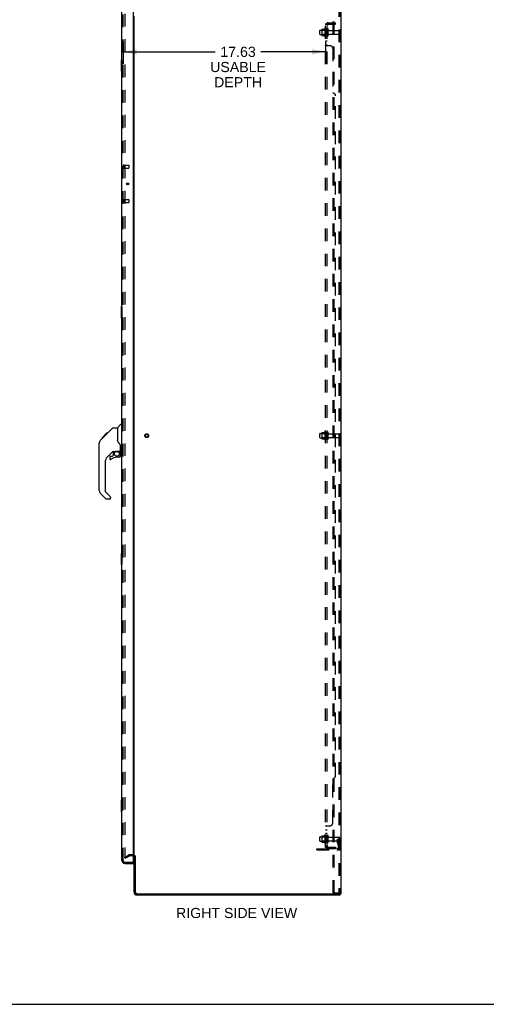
# Model space of a CAD drawing. Header units: inches. Extents: x 0 to 200, y 0 to 129.
# Tile 12 of 15: x 104 to 144, y 0 to 86. Entities that reach past the tile are written whole.
import ezdxf

# ---------------------------------------------------------------- set-up
doc = ezdxf.new("R2010")
doc.units = ezdxf.units.IN
doc.header["$LTSCALE"] = 11
doc.header["$MEASUREMENT"] = 0
doc.linetypes.add('HIDDEN', pattern=[0.2, 0.1, -0.1])
doc.layers.get('0').update_dxf_attribs({"linetype": 'CONTINUOUS'})
for name, color, linetype in [('DEFAULT_2', 8, 'HIDDEN'), ('DIMENSIONS', 7, 'CONTINUOUS'), ('DOOR_ASSEMBLY', 7, 'CONTINUOUS'), ('SUBPANEL', 7, 'CONTINUOUS')]:
    doc.layers.add(name, color=color, linetype=linetype)
doc.styles.get("Standard").update_dxf_attribs({"font": 'arial.ttf'})
doc.dimstyles.new('DIMSTYLE_1', dxfattribs={"dimtxt": 0.882353, "dimasz": 1.176471, "dimexe": 0.09, "dimexo": 0.07, "dimgap": 0.0375, "dimtad": 0, "dimtih": 1, "dimtoh": 1, "dimzin": 4, "dimdsep": 46, "dimtxsty": 'Standard', "dimblk": '_FILLED', "dimblk1": '_FILLED', "dimblk2": '_FILLED', "dimcen": 0.09, "dimadec": 3, "dimazin": 1, "dimtfac": 1, "dimtdec": 3, "dimtofl": 0, "dimtmove": 0, "dimatfit": 3, "dimldrblk": '_FILLED', "dimfxl": 0, "dimtolj": 1, "dimtzin": 4, "dimarcsym": 0})

# ---------------------------------------------------------------- blocks, each defined once
blk = doc.blocks.new('_FILLED')
at = {"color": 0, "linetype": 'ByBlock'}
blk.add_solid([(0, 0), (-1, 0.2), (-1, -0.2)], dxfattribs=at)
blk = doc.blocks.new('*D2')
at = {"layer": 'DIMENSIONS', "color": 2, "linetype": 'Continuous'}
for p, q in [((112.516, 83.822), (112.516, 81.899)), ((130.141, 83.822), (130.141, 81.899)), ((112.516, 82.958), (120.54, 82.958)), ((130.141, 82.958), (124.506, 82.958))]:
    blk.add_line(p, q, dxfattribs=at)
at = {"layer": 'DIMENSIONS', "color": 2, "linetype": 'Continuous', "xscale": 1.1764705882, "yscale": 1.1764705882, "zscale": 1.1764705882, "rotation": 180}
blk.add_blockref('_FILLED', (112.516, 82.958), dxfattribs=at)
at = {"layer": 'DIMENSIONS', "color": 2, "linetype": 'Continuous', "xscale": 1.1764705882, "yscale": 1.1764705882, "zscale": 1.1764705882}
blk.add_blockref('_FILLED', (130.141, 82.958), dxfattribs=at)
at = {"layer": 'DIMENSIONS', "color": 2, "linetype": 'Continuous', "insert": (122.523, 83.399), "char_height": 0.8824, "width": 4.85458, "attachment_point": 2, "line_spacing_factor": 0.9}
blk.add_mtext('17.63\\PUSABLE\\PDEPTH', dxfattribs=at)

msp = doc.modelspace()

# ---------------------------------------------------------------- linework, layer by layer
at = {"color": 3, "linetype": 'Continuous'}
for p, q in [((131.47, 89.417), (131.47, 9.625)), ((113.47, 12.969), (113.47, 86.073)), ((113.47, 9.767), (113.47, 12.917)), ((113.574, 12.928), (113.574, 9.767)), ((113.716, 9.625), (131.38, 9.625)), ((113.716, 9.521), (131.418, 9.521)), ((131.47, 9.625), (131.414, 9.625))]:
    msp.add_line(p, q, dxfattribs=at)
at = {"color": 7, "linetype": 'Continuous'}
for p, q in [((113.574, 12.917), (113.47, 12.917)), ((131.38, 9.625), (131.414, 9.625)), ((131.418, 9.625), (131.418, 9.521)), ((0, 0), (200, 0))]:
    msp.add_line(p, q, dxfattribs=at)
at = {"color": 3, "linetype": 'Continuous'}
for centre, radius, start, end in [((113.327, 12.774), 0.142, 0, 63.52966), ((113.716, 9.767), 0.246, 180, 270), ((113.716, 9.767), 0.142, 180, 270)]:
    msp.add_arc(centre, radius, start, end, dxfattribs=at)
at = {"layer": 'DEFAULT_2', "color": 8, "linetype": 'HIDDEN'}
for p, q in [((130.79, 9.708), (130.79, 89.333)), ((130.894, 9.708), (130.894, 89.333)), ((131.292, 89.303), (131.292, 9.738)), ((131.366, 89.303), (131.366, 9.738)), ((112.657, 86.255), (112.657, 12.786)), ((129.805, 84.901), (129.805, 84.39)), ((129.815, 84.923), (130.043, 84.923)), ((130.071, 85.002), (130.071, 84.29)), ((130.141, 84.98), (130.141, 84.312)), ((130.266, 84.388), (130.266, 84.903)), ((130.376, 84.388), (130.376, 84.903)), ((129.641, 84.488), (129.641, 84.803)), ((129.671, 84.833), (130.266, 84.833)), ((129.671, 84.458), (130.266, 84.458)), ((129.825, 84.829), (129.805, 84.849)), ((129.825, 84.462), (129.805, 84.442)), ((129.815, 84.368), (130.043, 84.368)), ((129.825, 84.829), (129.825, 84.462)), ((130.121, 84.829), (129.825, 84.829)), ((130.121, 84.462), (129.825, 84.462)), ((130.121, 84.829), (130.141, 84.849)), ((130.121, 84.829), (130.121, 84.462)), ((130.121, 84.462), (130.141, 84.442)), ((130.438, 84.811), (131.336, 84.811)), ((130.438, 84.481), (131.336, 84.481)), ((129.805, 49.776), (129.805, 49.265)), ((129.815, 49.798), (130.043, 49.798)), ((130.071, 49.877), (130.071, 49.165)), ((130.141, 49.855), (130.141, 49.187)), ((130.266, 49.263), (130.266, 49.778)), ((130.376, 49.263), (130.376, 49.778)), ((129.641, 49.363), (129.641, 49.678)), ((129.671, 49.708), (130.266, 49.708)), ((129.671, 49.333), (130.266, 49.333)), ((129.825, 49.704), (129.805, 49.724)), ((129.825, 49.337), (129.805, 49.317)), ((129.815, 49.243), (130.043, 49.243)), ((130.121, 49.704), (129.825, 49.704)), ((129.825, 49.704), (129.825, 49.337)), ((130.121, 49.337), (129.825, 49.337)), ((130.121, 49.704), (130.141, 49.724)), ((130.121, 49.704), (130.121, 49.337)), ((130.121, 49.337), (130.141, 49.317)), ((130.438, 49.686), (131.336, 49.686)), ((130.438, 49.356), (131.336, 49.356)), ((129.671, 14.583), (130.266, 14.583)), ((129.805, 14.651), (129.805, 14.14)), ((129.825, 14.579), (129.805, 14.599)), ((129.815, 14.673), (130.043, 14.673)), ((130.121, 14.579), (129.825, 14.579)), ((129.825, 14.579), (129.825, 14.212)), ((130.071, 14.752), (130.071, 14.04)), ((130.121, 14.579), (130.141, 14.599)), ((130.121, 14.579), (130.121, 14.212)), ((130.141, 14.73), (130.141, 14.062)), ((130.266, 14.138), (130.266, 14.653)), ((130.376, 14.138), (130.376, 14.653)), ((129.641, 14.238), (129.641, 14.553)), ((129.671, 14.208), (130.266, 14.208)), ((129.825, 14.212), (129.805, 14.192)), ((129.815, 14.118), (130.043, 14.118)), ((130.121, 14.212), (129.825, 14.212)), ((130.121, 14.212), (130.141, 14.192)), ((130.438, 14.561), (131.336, 14.561)), ((130.438, 14.231), (131.336, 14.231)), ((131.172, 14.396), (131.262, 14.396)), ((131.172, 14.055), (131.172, 14.396)), ((131.276, 14.221), (131.172, 14.221)), ((131.193, 13.989), (131.242, 13.921)), ((131.262, 14.396), (131.366, 14.396)), ((131.262, 13.695), (131.262, 14.396)), ((131.276, 14.055), (131.276, 14.396)), ((131.278, 14.049), (131.327, 13.982)), ((131.366, 14.396), (131.327, 14.396)), ((112.657, 12.806), (112.997, 13.002)), ((112.709, 12.716), (113.049, 12.912)), ((113.327, 13.021), (113.065, 13.021)), ((113.327, 12.917), (113.065, 12.917)), ((129.366, 13.552), (131.119, 13.552)), ((129.366, 13.448), (129.366, 13.552)), ((129.366, 13.448), (131.119, 13.448)), ((129.613, 13.448), (129.613, 13.552)), ((129.869, 13.448), (129.869, 13.552)), ((112.709, 12.716), (112.657, 12.806)), ((130.79, 9.708), (131.271, 9.708)), ((131.271, 9.708), (131.345, 9.708))]:
    msp.add_line(p, q, dxfattribs=at)
for points in [[(112.657, 12.786), (112.657, 12.784), (112.658, 12.782), (112.658, 12.78)], [(112.675, 12.766), (112.673, 12.766), (112.671, 12.767), (112.669, 12.767), (112.667, 12.768), (112.665, 12.769), (112.664, 12.771), (112.662, 12.772), (112.661, 12.774), (112.66, 12.776), (112.659, 12.778), (112.658, 12.78)], [(112.682, 12.769), (112.68, 12.768), (112.679, 12.767), (112.677, 12.767), (112.675, 12.766), (112.675, 12.766)], [(131.292, 9.738), (131.291, 9.73), (131.289, 9.723), (131.286, 9.717), (131.282, 9.712), (131.277, 9.709), (131.271, 9.708)], [(131.366, 9.738), (131.365, 9.73), (131.363, 9.723), (131.359, 9.717), (131.355, 9.712), (131.35, 9.709), (131.345, 9.708)]]:
    msp.add_lwpolyline(points, dxfattribs=at)
for radius in [0.164, 0.124]:
    msp.add_circle((114.574, 49.521), radius, dxfattribs=at)
for centre, radius, start, end in [((129.815, 84.913), 0.01, 90, 174.80617), ((129.946, 84.901), 0.141, 174.79195, 180), ((130.024, 84.933), 0.01, 270, 336.03207), ((130.671, 84.646), 0.698, 149.33687, 156.03207), ((130.102, 84.98), 0.0384, 0, 145.55034), ((130.321, 84.903), 0.055, 360, 180), ((129.671, 84.803), 0.03, 90, 180.00001), ((129.671, 84.488), 0.03, 179.99999, 270), ((129.946, 84.39), 0.141, 180, 185.20805), ((129.815, 84.378), 0.01, 185.19383, 270), ((130.024, 84.358), 0.01, 23.96793, 90), ((130.671, 84.646), 0.698, 203.96793, 210.66313), ((130.102, 84.312), 0.0384, 214.44966, 360), ((130.321, 84.388), 0.055, 180, 0), ((130.438, 84.873), 0.0625, 180, 270), ((130.438, 84.418), 0.0625, 90, 180), ((131.336, 84.781), 0.03, 360, 90), ((131.336, 84.511), 0.03, 270, 0), ((129.815, 49.788), 0.01, 90, 174.80617), ((129.946, 49.776), 0.141, 174.79195, 180), ((130.024, 49.808), 0.01, 270, 336.03207), ((130.671, 49.521), 0.698, 149.33687, 156.03207), ((130.102, 49.855), 0.0384, 0, 145.55034), ((130.321, 49.778), 0.055, 360, 180), ((130.438, 49.748), 0.0625, 180, 270), ((129.671, 49.678), 0.03, 90, 180.00001), ((129.671, 49.363), 0.03, 179.99999, 270), ((129.946, 49.265), 0.141, 180, 185.20805), ((129.815, 49.253), 0.01, 185.19383, 270), ((130.024, 49.233), 0.01, 23.96793, 90), ((130.671, 49.521), 0.698, 203.96793, 210.66313), ((130.102, 49.187), 0.0384, 214.44966, 360), ((130.321, 49.263), 0.055, 180, 0), ((130.438, 49.293), 0.0625, 90, 180), ((131.336, 49.656), 0.03, 360, 90), ((131.336, 49.386), 0.03, 270, 0), ((129.671, 14.553), 0.03, 90, 180.00001), ((129.815, 14.663), 0.01, 90, 174.80617), ((129.946, 14.651), 0.141, 174.79195, 180), ((130.024, 14.683), 0.01, 270, 336.03207), ((130.671, 14.396), 0.698, 149.33687, 156.03207), ((130.102, 14.73), 0.0384, 0, 145.55034), ((130.321, 14.653), 0.055, 360, 180), ((130.438, 14.623), 0.0625, 180, 270), ((129.671, 14.238), 0.03, 179.99999, 270), ((129.946, 14.14), 0.141, 180, 185.20805), ((129.815, 14.128), 0.01, 185.19383, 270), ((130.024, 14.108), 0.01, 23.96793, 90), ((130.671, 14.396), 0.698, 203.96793, 210.66313), ((130.102, 14.062), 0.0384, 214.44966, 360), ((130.321, 14.138), 0.055, 180, 0), ((130.438, 14.168), 0.0625, 90, 180), ((131.286, 14.055), 0.114, 180, 215.75389), ((131.158, 13.86), 0.104, 0, 35.75389), ((131.286, 14.055), 0.01, 180, 215.75389), ((131.158, 13.86), 0.208, 0, 35.75389), ((131.336, 14.531), 0.03, 360, 90), ((131.336, 14.261), 0.03, 270, 0), ((113.065, 12.884), 0.137, 90, 120), ((113.065, 12.884), 0.033, 90, 120), ((113.327, 12.774), 0.246, 0, 90), ((113.327, 12.774), 0.142, 63.52966, 90), ((131.119, 13.695), 0.246, 270, 360), ((131.119, 13.695), 0.142, 270, 360)]:
    msp.add_arc(centre, radius, start, end, dxfattribs=at)
at = {"layer": 'DOOR_ASSEMBLY', "color": 3, "linetype": 'Continuous'}
for p, q in [((113.391, 86.647), (113.391, 12.395)), ((112.412, 12.517), (112.412, 86.524)), ((112.658, 12.271), (113.391, 12.271))]:
    msp.add_line(p, q, dxfattribs=at)
at = {"layer": 'DOOR_ASSEMBLY', "color": 8, "linetype": 'HIDDEN'}
for p, q in [((112.516, 12.517), (112.516, 86.524)), ((112.559, 73.1), (112.559, 72.816)), ((112.559, 73.082), (113.006, 73.082)), ((113.016, 73.072), (113.016, 72.844)), ((112.559, 72.834), (113.006, 72.834)), ((112.559, 70.1), (112.559, 69.816)), ((112.559, 70.082), (113.006, 70.082)), ((112.559, 69.834), (113.006, 69.834)), ((113.016, 70.072), (113.016, 69.844)), ((112.658, 12.375), (113.371, 12.375))]:
    msp.add_line(p, q, dxfattribs=at)
at = {"layer": 'DOOR_ASSEMBLY', "color": 7, "linetype": 'Continuous'}
for p, q in [((112.352, 82.256), (112.352, 81.286)), ((112.412, 82.271), (112.367, 82.271)), ((112.398, 82.171), (112.398, 81.371)), ((112.367, 81.271), (112.412, 81.271)), ((112.836, 71.513), (112.836, 71.403)), ((112.352, 60.756), (112.352, 59.786)), ((112.412, 60.771), (112.367, 60.771)), ((112.398, 60.671), (112.398, 59.871)), ((112.367, 59.771), (112.412, 59.771)), ((110.985, 49.57), (111.601, 50.187)), ((111.657, 50.21), (112.018, 50.21)), ((112.018, 50.21), (112.018, 49.105)), ((112.024, 50.216), (112.321, 50.513)), ((112.412, 50.525), (112.349, 50.525)), ((110.558, 49.143), (110.538, 49.121)), ((110.558, 49.143), (110.837, 49.421)), ((110.664, 49.317), (111.078, 49.73)), ((110.664, 49.317), (110.731, 49.317)), ((110.667, 49.32), (110.734, 49.32)), ((110.669, 49.321), (110.735, 49.321)), ((110.816, 49.402), (110.75, 49.402)), ((110.836, 49.422), (110.969, 49.555)), ((110.836, 49.488), (110.903, 49.488)), ((110.857, 49.442), (110.837, 49.422)), ((110.985, 49.57), (110.918, 49.57)), ((110.941, 49.526), (110.985, 49.57)), ((110.995, 49.647), (111.061, 49.647)), ((111.078, 49.73), (111.08, 49.732)), ((111.078, 49.731), (111.145, 49.731)), ((111.145, 49.73), (111.078, 49.73)), ((111.08, 49.732), (111.147, 49.732)), ((112.037, 49.114), (112.018, 49.168)), ((110.443, 44.763), (110.443, 48.866)), ((111.629, 48.148), (111.128, 47.647)), ((111.664, 48.138), (111.664, 47.811)), ((111.706, 48.143), (111.794, 48.143)), ((111.794, 48.143), (111.795, 48.143)), ((111.979, 48.184), (112.274, 48.184)), ((112.156, 48.184), (112.236, 48.104)), ((112.228, 48.097), (112.222, 48.091)), ((112.294, 48.182), (112.294, 48.589)), ((112.333, 48.143), (112.412, 48.143)), ((110.955, 47.229), (110.955, 44.677)), ((111.349, 47.649), (111.349, 47.53)), ((111.427, 47.728), (111.58, 47.728)), ((111.588, 47.731), (111.66, 47.803)), ((112.215, 47.649), (111.979, 47.649)), ((112.274, 47.965), (112.294, 47.965)), ((112.294, 47.728), (112.294, 47.965)), ((110.978, 44.621), (111.414, 44.186)), ((111.011, 44.032), (110.559, 44.484)), ((111.349, 44.009), (111.066, 44.009)), ((111.427, 44.153), (111.427, 44.088)), ((112.352, 39.256), (112.352, 38.286)), ((112.412, 39.271), (112.367, 39.271)), ((112.398, 39.171), (112.398, 38.371)), ((112.367, 38.271), (112.412, 38.271)), ((112.352, 17.756), (112.352, 16.786)), ((112.412, 17.771), (112.367, 17.771)), ((112.398, 17.671), (112.398, 16.871)), ((112.367, 16.771), (112.412, 16.771)), ((113.371, 12.375), (113.391, 12.375)), ((113.391, 12.375), (113.391, 12.271))]:
    msp.add_line(p, q, dxfattribs=at)
for points in [[(112.397, 82.207), (112.397, 82.201), (112.398, 82.195), (112.398, 82.189), (112.398, 82.183), (112.398, 82.177), (112.398, 82.171)], [(112.398, 81.371), (112.398, 81.365), (112.398, 81.358), (112.398, 81.352), (112.398, 81.346), (112.397, 81.34), (112.397, 81.335)], [(112.397, 60.707), (112.397, 60.701), (112.398, 60.695), (112.398, 60.689), (112.398, 60.683), (112.398, 60.677), (112.398, 60.671)], [(112.398, 59.871), (112.398, 59.865), (112.398, 59.858), (112.398, 59.852), (112.398, 59.846), (112.397, 59.84), (112.397, 59.835)], [(111.601, 50.187), (111.609, 50.193), (111.617, 50.199), (111.627, 50.204), (111.636, 50.207), (111.647, 50.209), (111.657, 50.21)], [(110.558, 49.142), (110.538, 49.122), (110.513, 49.089), (110.491, 49.054), (110.473, 49.017), (110.46, 48.978), (110.45, 48.937), (110.444, 48.896), (110.443, 48.866)], [(110.941, 49.526), (110.919, 49.505), (110.898, 49.483), (110.857, 49.442)], [(112.24, 48.76), (112.19, 48.833), (112.141, 48.91), (112.1, 48.982), (112.066, 49.049), (112.037, 49.114)], [(111.795, 48.143), (111.803, 48.144), (111.811, 48.146), (111.821, 48.149), (111.833, 48.153), (111.846, 48.158), (111.861, 48.163), (111.878, 48.168), (111.895, 48.173), (111.913, 48.177), (111.932, 48.181), (111.952, 48.183), (111.97, 48.184), (111.979, 48.184)], [(112.274, 47.965), (112.273, 47.979), (112.271, 47.993), (112.269, 48.007), (112.265, 48.02), (112.26, 48.033), (112.254, 48.046), (112.247, 48.058), (112.24, 48.069), (112.231, 48.08), (112.222, 48.091)], [(112.236, 48.104), (112.236, 48.104), (112.235, 48.104), (112.234, 48.103), (112.233, 48.102), (112.232, 48.101), (112.228, 48.097)], [(112.294, 48.589), (112.293, 48.613), (112.288, 48.647), (112.279, 48.681), (112.267, 48.713), (112.252, 48.742), (112.24, 48.76)], [(112.397, 39.207), (112.397, 39.201), (112.398, 39.195), (112.398, 39.189), (112.398, 39.183), (112.398, 39.177), (112.398, 39.171)], [(112.398, 38.371), (112.398, 38.365), (112.398, 38.358), (112.398, 38.352), (112.398, 38.346), (112.397, 38.34), (112.397, 38.335)], [(112.397, 17.707), (112.397, 17.701), (112.398, 17.695), (112.398, 17.689), (112.398, 17.683), (112.398, 17.677), (112.398, 17.671)], [(112.398, 16.871), (112.398, 16.865), (112.398, 16.858), (112.398, 16.852), (112.398, 16.846), (112.397, 16.84), (112.397, 16.835)]]:
    msp.add_lwpolyline(points, dxfattribs=at)
at = {"layer": 'DOOR_ASSEMBLY', "color": 3, "linetype": 'Continuous'}
msp.add_circle((112.912, 71.458), 0.0938, dxfattribs=at)
at = {"layer": 'DOOR_ASSEMBLY', "color": 7, "linetype": 'Continuous'}
msp.add_circle((111.979, 47.944), 0.217, dxfattribs=at)
for centre, radius, start, end in [((112.367, 82.256), 0.015, 90, 180), ((112.397, 82.256), 0.015, 0, 90), ((112.367, 81.286), 0.015, 180, 270), ((112.397, 81.286), 0.015, 270, 360), ((112.367, 60.756), 0.015, 90, 180), ((112.397, 60.756), 0.015, 0, 90), ((112.367, 59.786), 0.015, 180, 270), ((112.397, 59.786), 0.015, 270, 360), ((112.038, 50.202), 0.0197, 135, 172.5), ((112.349, 50.485), 0.0394, 90, 135), ((110.876, 48.849), 0.433, 137.27268, 137.76144), ((111.706, 47.946), 0.197, 90, 135), ((112.097, 47.965), 0.197, 0, 45), ((112.274, 48.204), 0.0197, 270, 360), ((112.333, 48.182), 0.0394, 180, 270), ((111.546, 47.229), 0.591, 135, 180), ((111.427, 47.649), 0.0787, 90, 180), ((111.427, 47.53), 0.0787, 180, 309.5212), ((111.979, 46.861), 0.787, 90, 129.5212), ((111.58, 47.739), 0.0118, 270, 315), ((111.652, 47.811), 0.0118, 315, 360), ((112.215, 47.728), 0.0787, 270, 360), ((110.837, 44.763), 0.394, 180, 225), ((111.034, 44.677), 0.0787, 180, 225), ((111.066, 44.088), 0.0787, 225, 270), ((111.349, 44.088), 0.0787, 270, 360), ((111.38, 44.153), 0.0472, 0, 45), ((112.367, 39.256), 0.015, 90, 180), ((112.397, 39.256), 0.015, 0, 90), ((112.367, 38.286), 0.015, 180, 270), ((112.397, 38.286), 0.015, 270, 360), ((112.367, 17.756), 0.015, 90, 180), ((112.397, 17.756), 0.015, 0, 90), ((112.367, 16.786), 0.015, 180, 270), ((112.397, 16.786), 0.015, 270, 360)]:
    msp.add_arc(centre, radius, start, end, dxfattribs=at)
at = {"layer": 'DOOR_ASSEMBLY', "color": 8, "linetype": 'HIDDEN'}
for centre, radius, start, end in [((112.537, 73.1), 0.0215, 0, 180), ((113.006, 73.072), 0.01, 0, 90), ((112.537, 72.816), 0.0215, 180, 360), ((113.006, 72.844), 0.01, 270, 360), ((112.537, 70.1), 0.0215, 0, 180), ((112.537, 69.816), 0.0215, 180, 360), ((113.006, 70.072), 0.01, 0, 90), ((113.006, 69.844), 0.01, 270, 360), ((112.658, 12.517), 0.142, 180, 270)]:
    msp.add_arc(centre, radius, start, end, dxfattribs=at)
at = {"layer": 'DOOR_ASSEMBLY', "color": 3, "linetype": 'Continuous'}
for centre, radius, start, end in [((112.658, 12.517), 0.246, 180, 270), ((113.371, 12.395), 0.02, 270, 360)]:
    msp.add_arc(centre, radius, start, end, dxfattribs=at)
at = {"layer": 'SUBPANEL', "color": 8, "linetype": 'HIDDEN'}
for p, q in [((130.141, 13.677), (130.141, 85.365)), ((130.266, 85.365), (130.141, 85.365)), ((130.195, 85.403), (130.291, 85.324)), ((130.266, 13.677), (130.266, 85.365)), ((130.378, 85.49), (131.016, 85.49)), ((130.378, 85.365), (131.016, 85.365)), ((130.766, 85.365), (130.766, 85.49)), ((131.016, 85.365), (131.016, 85.49)), ((130.266, 84.896), (130.141, 84.896)), ((130.266, 84.396), (130.141, 84.396)), ((130.266, 84.168), (130.141, 84.168)), ((130.266, 83.887), (130.141, 83.887)), ((130.141, 83.524), (130.141, 83.525)), ((130.266, 83.525), (130.141, 83.525)), ((130.16, 83.507), (130.157, 83.508)), ((130.516, 83.49), (130.195, 83.49)), ((130.766, 83.24), (130.766, 79.365)), ((131.016, 19.927), (131.016, 79.115)), ((130.266, 49.771), (130.141, 49.771)), ((130.266, 49.271), (130.141, 49.271)), ((130.766, 15.802), (130.766, 19.677)), ((130.266, 15.517), (130.141, 15.517)), ((130.195, 15.552), (130.516, 15.552)), ((130.266, 15.518), (130.266, 15.517)), ((130.266, 15.155), (130.141, 15.155)), ((130.266, 14.874), (130.141, 14.874)), ((130.266, 14.646), (130.141, 14.646)), ((130.266, 14.146), (130.141, 14.146)), ((130.266, 13.677), (130.141, 13.677)), ((130.195, 13.639), (130.291, 13.718)), ((130.378, 13.677), (131.016, 13.677)), ((131.016, 13.552), (130.378, 13.552)), ((130.766, 13.677), (130.766, 13.552)), ((131.016, 13.677), (131.016, 13.552))]:
    msp.add_line(p, q, dxfattribs=at)
for points in [[(130.163, 85.385), (130.16, 85.383), (130.157, 85.382), (130.154, 85.38), (130.151, 85.379), (130.148, 85.377), (130.146, 85.375), (130.144, 85.373), (130.143, 85.371), (130.142, 85.369), (130.141, 85.368), (130.141, 85.366), (130.141, 85.365)], [(130.195, 85.403), (130.193, 85.401), (130.19, 85.399), (130.188, 85.397), (130.184, 85.395), (130.181, 85.393), (130.178, 85.391), (130.174, 85.39), (130.17, 85.388), (130.163, 85.385)], [(130.209, 85.365), (130.208, 85.365), (130.208, 85.365), (130.207, 85.365), (130.207, 85.365), (130.206, 85.365), (130.206, 85.365), (130.206, 85.365)], [(130.206, 85.365), (130.206, 85.365), (130.206, 85.365), (130.206, 85.365), (130.206, 85.365), (130.207, 85.365), (130.207, 85.365), (130.207, 85.365), (130.208, 85.364), (130.208, 85.364), (130.209, 85.364), (130.21, 85.364), (130.21, 85.364), (130.211, 85.364), (130.212, 85.364), (130.212, 85.364), (130.213, 85.364), (130.214, 85.363), (130.214, 85.363), (130.215, 85.363), (130.216, 85.363), (130.216, 85.363), (130.217, 85.363), (130.218, 85.362), (130.219, 85.362), (130.22, 85.362), (130.22, 85.362), (130.221, 85.362), (130.222, 85.361), (130.223, 85.361), (130.223, 85.361), (130.224, 85.361), (130.225, 85.361), (130.226, 85.36), (130.227, 85.36), (130.228, 85.36), (130.228, 85.36), (130.229, 85.359), (130.23, 85.359), (130.231, 85.359), (130.232, 85.359), (130.233, 85.358), (130.234, 85.358), (130.235, 85.358), (130.236, 85.357), (130.237, 85.357), (130.238, 85.357), (130.238, 85.356), (130.239, 85.356), (130.24, 85.356), (130.241, 85.355), (130.242, 85.355), (130.243, 85.354), (130.244, 85.354), (130.245, 85.354), (130.247, 85.353), (130.248, 85.353), (130.248, 85.352), (130.249, 85.352), (130.25, 85.352), (130.251, 85.351), (130.252, 85.351), (130.253, 85.35), (130.254, 85.35), (130.255, 85.35), (130.256, 85.349), (130.257, 85.349), (130.257, 85.348), (130.258, 85.348), (130.259, 85.348), (130.26, 85.347), (130.26, 85.347), (130.261, 85.346), (130.262, 85.346), (130.263, 85.346), (130.263, 85.345), (130.264, 85.345), (130.265, 85.345), (130.265, 85.344), (130.266, 85.344), (130.267, 85.344), (130.267, 85.343), (130.268, 85.343), (130.268, 85.343), (130.269, 85.342), (130.269, 85.342), (130.269, 85.342), (130.27, 85.342), (130.27, 85.342)], [(130.28, 85.341), (130.278, 85.343), (130.276, 85.345), (130.274, 85.348), (130.272, 85.35), (130.271, 85.352), (130.269, 85.355), (130.268, 85.357), (130.267, 85.359), (130.266, 85.361), (130.266, 85.363), (130.266, 85.365)], [(130.27, 85.342), (130.27, 85.342), (130.27, 85.342), (130.27, 85.342), (130.269, 85.342), (130.269, 85.342), (130.269, 85.342), (130.268, 85.343), (130.268, 85.343), (130.268, 85.343), (130.267, 85.344), (130.267, 85.344), (130.266, 85.344)], [(130.291, 85.324), (130.292, 85.324), (130.292, 85.325), (130.292, 85.326), (130.291, 85.327), (130.291, 85.328), (130.29, 85.329), (130.289, 85.331), (130.288, 85.332), (130.287, 85.334), (130.285, 85.335), (130.284, 85.337), (130.28, 85.341)], [(130.157, 83.508), (130.154, 83.51), (130.151, 83.511), (130.148, 83.513), (130.146, 83.515), (130.144, 83.517), (130.143, 83.519), (130.142, 83.52), (130.141, 83.522), (130.141, 83.524), (130.141, 83.525)], [(130.143, 83.519), (130.142, 83.52), (130.141, 83.522)], [(130.151, 83.511), (130.148, 83.513), (130.146, 83.515), (130.144, 83.517)], [(130.174, 83.501), (130.167, 83.504), (130.163, 83.505), (130.16, 83.507)], [(130.195, 83.49), (130.193, 83.491), (130.19, 83.493), (130.188, 83.494), (130.184, 83.496), (130.181, 83.497), (130.178, 83.499), (130.174, 83.501)], [(130.195, 83.49), (130.193, 83.491), (130.19, 83.493), (130.188, 83.494), (130.184, 83.496)], [(130.269, 83.518), (130.268, 83.519), (130.267, 83.521), (130.266, 83.522), (130.266, 83.524), (130.266, 83.525)], [(130.272, 83.515), (130.271, 83.516), (130.269, 83.518), (130.268, 83.519), (130.267, 83.521), (130.266, 83.522), (130.266, 83.524), (130.266, 83.525)], [(130.276, 83.512), (130.274, 83.513), (130.272, 83.515), (130.271, 83.516)], [(130.291, 83.49), (130.292, 83.491), (130.292, 83.493), (130.292, 83.495), (130.291, 83.496), (130.291, 83.498), (130.29, 83.499), (130.289, 83.501), (130.288, 83.502), (130.287, 83.504), (130.285, 83.505), (130.284, 83.507), (130.282, 83.508), (130.28, 83.509), (130.276, 83.512)], [(130.291, 83.49), (130.292, 83.491), (130.292, 83.493), (130.292, 83.495), (130.291, 83.496), (130.291, 83.498), (130.29, 83.499), (130.289, 83.501), (130.288, 83.502), (130.287, 83.504), (130.285, 83.505), (130.284, 83.507), (130.282, 83.508)], [(130.16, 15.535), (130.157, 15.534), (130.154, 15.532), (130.151, 15.53), (130.148, 15.529), (130.146, 15.527), (130.144, 15.525), (130.143, 15.523), (130.142, 15.521), (130.141, 15.52), (130.141, 15.518), (130.141, 15.517)], [(130.141, 15.52), (130.141, 15.518), (130.141, 15.517)], [(130.154, 15.532), (130.151, 15.53), (130.148, 15.529), (130.146, 15.527), (130.144, 15.525), (130.143, 15.523), (130.142, 15.521)], [(130.167, 15.538), (130.163, 15.537), (130.16, 15.535)], [(130.195, 15.552), (130.193, 15.55), (130.19, 15.549), (130.188, 15.547), (130.184, 15.546), (130.181, 15.544), (130.178, 15.543), (130.174, 15.541), (130.167, 15.538)], [(130.195, 15.552), (130.193, 15.55), (130.19, 15.549), (130.188, 15.547), (130.184, 15.546)], [(130.28, 15.532), (130.276, 15.53), (130.274, 15.528), (130.272, 15.527), (130.271, 15.525), (130.269, 15.524), (130.268, 15.523), (130.267, 15.521), (130.266, 15.52), (130.266, 15.518), (130.266, 15.517)], [(130.274, 15.528), (130.272, 15.527), (130.271, 15.525), (130.269, 15.524), (130.268, 15.523), (130.267, 15.521), (130.266, 15.52)], [(130.291, 15.552), (130.292, 15.55), (130.292, 15.549), (130.292, 15.547), (130.291, 15.545), (130.291, 15.544), (130.29, 15.542), (130.289, 15.541), (130.288, 15.539), (130.287, 15.538), (130.285, 15.536), (130.284, 15.535), (130.282, 15.534), (130.28, 15.532)], [(130.289, 15.541), (130.288, 15.539), (130.287, 15.538), (130.285, 15.536), (130.284, 15.535), (130.282, 15.534)], [(130.291, 15.552), (130.292, 15.55), (130.292, 15.549), (130.292, 15.547), (130.291, 15.545), (130.291, 15.544), (130.29, 15.542)], [(130.17, 13.654), (130.163, 13.657), (130.16, 13.658), (130.157, 13.66), (130.154, 13.661), (130.151, 13.663), (130.148, 13.665), (130.146, 13.667), (130.144, 13.669), (130.143, 13.67), (130.142, 13.672), (130.141, 13.674), (130.141, 13.676), (130.141, 13.677)], [(130.195, 13.639), (130.193, 13.641), (130.19, 13.643), (130.188, 13.645), (130.184, 13.647), (130.181, 13.649), (130.178, 13.65), (130.174, 13.652), (130.17, 13.654)], [(130.27, 13.7), (130.27, 13.7), (130.27, 13.7), (130.27, 13.7), (130.269, 13.7), (130.269, 13.7), (130.268, 13.699), (130.268, 13.699), (130.268, 13.699), (130.267, 13.698), (130.266, 13.698), (130.266, 13.698), (130.265, 13.697), (130.265, 13.697), (130.264, 13.697), (130.263, 13.696), (130.263, 13.696), (130.262, 13.696), (130.261, 13.695), (130.261, 13.695), (130.26, 13.695), (130.259, 13.694), (130.259, 13.694), (130.258, 13.694), (130.257, 13.693), (130.256, 13.693), (130.256, 13.693), (130.255, 13.692), (130.254, 13.692), (130.253, 13.691), (130.253, 13.691), (130.252, 13.691), (130.251, 13.69), (130.25, 13.69), (130.249, 13.69), (130.248, 13.689), (130.248, 13.689), (130.247, 13.689), (130.246, 13.688), (130.245, 13.688), (130.244, 13.687), (130.243, 13.687), (130.242, 13.687), (130.241, 13.686), (130.24, 13.686), (130.239, 13.686), (130.238, 13.685), (130.237, 13.685), (130.236, 13.684), (130.235, 13.684), (130.234, 13.684), (130.233, 13.683), (130.231, 13.683), (130.23, 13.683), (130.229, 13.682), (130.228, 13.682), (130.227, 13.682), (130.226, 13.681), (130.225, 13.681), (130.224, 13.681), (130.223, 13.68), (130.222, 13.68), (130.221, 13.68), (130.22, 13.68), (130.219, 13.679), (130.218, 13.679), (130.217, 13.679), (130.216, 13.679), (130.215, 13.678), (130.214, 13.678), (130.213, 13.678), (130.212, 13.678), (130.211, 13.678), (130.21, 13.678), (130.21, 13.677), (130.209, 13.677), (130.208, 13.677), (130.207, 13.677), (130.207, 13.677), (130.206, 13.677), (130.206, 13.677), (130.206, 13.677)], [(130.206, 13.677), (130.206, 13.677), (130.206, 13.677), (130.206, 13.677), (130.206, 13.677), (130.207, 13.677), (130.207, 13.677), (130.208, 13.677), (130.208, 13.677), (130.209, 13.677), (130.209, 13.677)], [(130.284, 13.705), (130.28, 13.701), (130.278, 13.699), (130.276, 13.696), (130.274, 13.694), (130.272, 13.692), (130.271, 13.689), (130.269, 13.687), (130.268, 13.685), (130.267, 13.683), (130.266, 13.681), (130.266, 13.679), (130.266, 13.677)], [(130.266, 13.697), (130.266, 13.697), (130.267, 13.698), (130.267, 13.698), (130.268, 13.699), (130.268, 13.699), (130.268, 13.699), (130.269, 13.699), (130.269, 13.7), (130.269, 13.7), (130.27, 13.7), (130.27, 13.7)], [(130.291, 13.718), (130.292, 13.717), (130.292, 13.717), (130.292, 13.716), (130.291, 13.715), (130.291, 13.714), (130.29, 13.712), (130.289, 13.711), (130.288, 13.71), (130.287, 13.708), (130.285, 13.706), (130.284, 13.705)]]:
    msp.add_lwpolyline(points, dxfattribs=at)
for centre, radius, start, end in [((130.378, 85.253), 0.237, 90, 180), ((130.378, 85.253), 0.112, 90, 180), ((130.516, 83.24), 0.25, 0, 90), ((130.766, 79.115), 0.25, 0, 90), ((130.766, 19.927), 0.25, 270, 360), ((130.516, 15.802), 0.25, 270, 360), ((130.378, 13.789), 0.237, 180, 270), ((130.378, 13.789), 0.112, 180, 270)]:
    msp.add_arc(centre, radius, start, end, dxfattribs=at)

# ---------------------------------------------------------------- texts
at = {"layer": 'DIMENSIONS', "color": 2, "linetype": 'Continuous', "insert": (122.396, 8.395), "char_height": 0.88235, "width": 10.52263, "attachment_point": 2, "line_spacing_factor": 0.9}
msp.add_mtext('RIGHT SIDE VIEW', dxfattribs=at)

# ---------------------------------------------------------------- dimensions: what is measured, and where the dimension line sits
at = {"layer": 'DIMENSIONS', "color": 2, "linetype": 'Continuous'}
dim = msp.add_linear_dim(base=(130.140715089, 82.958306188), p1=(112.515715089, 81.829482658), p2=(130.140715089, 81.829482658), text='<>\\PUSABLE\\PDEPTH', dimstyle='DIMSTYLE_1', dxfattribs=at)
dim.commit()
dim.dimension.update_dxf_attribs({"geometry": '*D2', "text_midpoint": (122.522773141, 81.634776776), "dimtype": 160})

doc.saveas('drawing.dxf')
